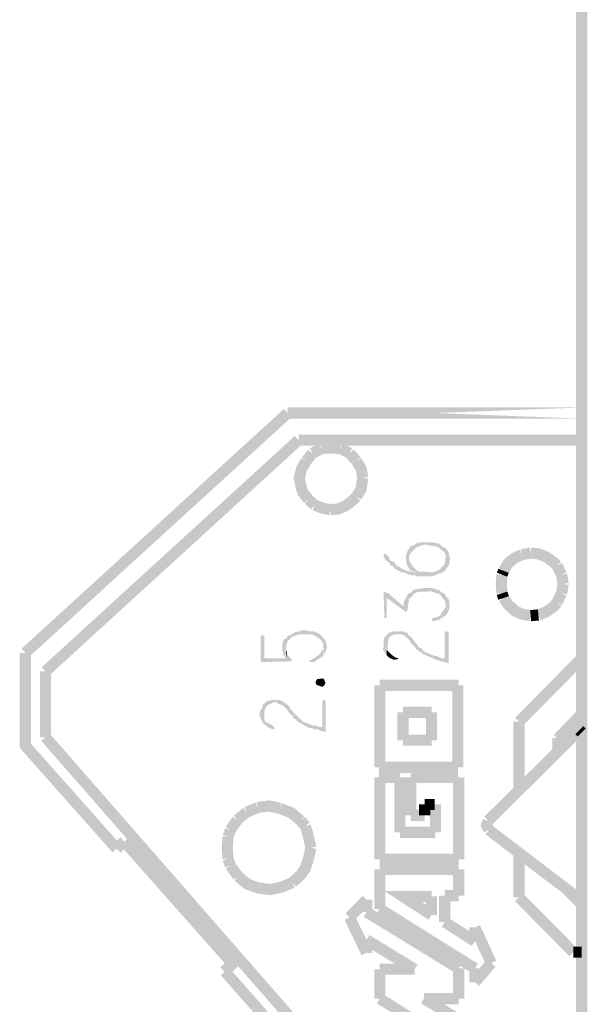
# Model space of a CAD drawing. Header units: inches. Extents: x -28.4 to 11.2, y 24.4 to 41.4.
# Tile 13 of 16: x -14.365 to -13.932, y 33.013 to 33.764. Entities that reach past the tile are written whole.
import ezdxf

# ---------------------------------------------------------------- set-up
doc = ezdxf.new("R2010")
doc.units = ezdxf.units.IN
doc.header["$LTSCALE"] = 1.87
doc.header["$MEASUREMENT"] = 0
doc.layers.get('0').update_dxf_attribs({"linetype": 'CONTINUOUS'})

msp = doc.modelspace()

# ---------------------------------------------------------------- hatches: boundary and pattern name
at = {"linetype": 'Continuous'}
for points in [[(-14.03623, 33.35201), (-14.03683, 33.35084), (-14.03683, 33.34964), (-14.0374, 33.3473), (-14.03917, 33.34552), (-14.03978, 33.35379), (-14.03978, 33.35556), (-14.04038, 33.3579), (-14.04272, 33.35908), (-14.04392, 33.36085), (-14.0451, 33.36145), (-14.04744, 33.36262), (-14.05042, 33.36262), (-14.05216, 33.36322), (-14.05513, 33.36383), (-14.05808, 33.36322), (-14.06102, 33.36205), (-14.06219, 33.36145), (-14.06457, 33.35908), (-14.06574, 33.3579), (-14.06691, 33.35673), (-14.06751, 33.35436), (-14.06751, 33.34552), (-14.06869, 33.3473), (-14.06929, 33.34847), (-14.06989, 33.35084), (-14.06989, 33.35556), (-14.06929, 33.35734), (-14.06869, 33.35908), (-14.06751, 33.36085), (-14.06691, 33.36205), (-14.06517, 33.36322), (-14.06397, 33.36322), (-14.06163, 33.365), (-14.06042, 33.365), (-14.05865, 33.36557), (-14.04981, 33.36557), (-14.04804, 33.365), (-14.04687, 33.365), (-14.04449, 33.3644), (-14.04332, 33.36322), (-14.04215, 33.36205), (-14.04038, 33.36145), (-14.038, 33.35908), (-14.0374, 33.3579), (-14.03683, 33.35436), (-14.03623, 33.35379), (-14.03623, 33.35201)], [(-14.03917, 33.34552), (-14.03978, 33.34432), (-14.04215, 33.34258), (-14.04687, 33.34081), (-14.04804, 33.3402), (-14.04981, 33.3396), (-14.06163, 33.3396), (-14.0628, 33.3402), (-14.06517, 33.3402), (-14.06691, 33.34081), (-14.06812, 33.34081), (-14.06989, 33.34198), (-14.07166, 33.34258), (-14.0734, 33.34258), (-14.07755, 33.34492), (-14.07872, 33.34552), (-14.0799, 33.3473), (-14.08167, 33.34787), (-14.08287, 33.35024), (-14.08522, 33.35141), (-14.08582, 33.35258), (-14.08699, 33.35496), (-14.08699, 33.35673), (-14.08582, 33.35673), (-14.08344, 33.35496), (-14.08287, 33.35379), (-14.08167, 33.35141), (-14.0799, 33.35084), (-14.07816, 33.34964), (-14.07755, 33.34787), (-14.07578, 33.3473), (-14.0734, 33.34552), (-14.07166, 33.34492), (-14.06929, 33.34375), (-14.06812, 33.34375), (-14.06691, 33.34315), (-14.06457, 33.34258), (-14.06163, 33.34258), (-14.06102, 33.34375), (-14.05985, 33.34315), (-14.05808, 33.34315), (-14.04921, 33.34258), (-14.04744, 33.34315), (-14.04392, 33.34492), (-14.04272, 33.34669), (-14.04095, 33.34787), (-14.04038, 33.34964), (-14.03978, 33.35379), (-14.03917, 33.34552)], [(-14.06102, 33.34375), (-14.06163, 33.34258), (-14.0628, 33.34315), (-14.06457, 33.34315), (-14.06691, 33.34432), (-14.06751, 33.34552), (-14.06751, 33.35201), (-14.06634, 33.34964), (-14.06457, 33.34669), (-14.06219, 33.34432), (-14.06102, 33.34375)], [(-14.03978, 33.31896), (-14.04038, 33.32133), (-14.04215, 33.32307), (-14.04332, 33.32484), (-14.04449, 33.32605), (-14.04687, 33.32662), (-14.05159, 33.32839), (-14.05393, 33.32782), (-14.05808, 33.32782), (-14.06219, 33.32722), (-14.06397, 33.32605), (-14.06574, 33.32367), (-14.06751, 33.3225), (-14.06751, 33.32133), (-14.06812, 33.31956), (-14.06869, 33.31424), (-14.06929, 33.31246), (-14.07106, 33.31307), (-14.08465, 33.32307), (-14.08465, 33.30775), (-14.08642, 33.30775), (-14.08699, 33.32662), (-14.08642, 33.32782), (-14.08344, 33.32662), (-14.07166, 33.31658), (-14.07166, 33.31956), (-14.07106, 33.32133), (-14.06989, 33.32307), (-14.06812, 33.32662), (-14.06574, 33.32722), (-14.06457, 33.32899), (-14.0628, 33.3296), (-14.06102, 33.33016), (-14.05808, 33.33016), (-14.05691, 33.33077), (-14.05453, 33.33077), (-14.05276, 33.33077), (-14.04804, 33.33016), (-14.04687, 33.3296), (-14.04449, 33.32899), (-14.04272, 33.32722), (-14.04095, 33.32662), (-14.03978, 33.32545), (-14.03978, 33.31896)], [(-14.03683, 33.31541), (-14.038, 33.31186), (-14.03978, 33.30952), (-14.04215, 33.30835), (-14.0451, 33.30597), (-14.04687, 33.30597), (-14.04804, 33.30537), (-14.04981, 33.30537), (-14.05042, 33.30714), (-14.04744, 33.30835), (-14.04627, 33.30835), (-14.04392, 33.30952), (-14.04272, 33.31186), (-14.04095, 33.31424), (-14.03978, 33.31601), (-14.03978, 33.32545), (-14.03917, 33.32367), (-14.0374, 33.3225), (-14.0374, 33.32133), (-14.03683, 33.32013), (-14.03683, 33.31541)], [(-14.13009, 33.2859), (-14.13066, 33.28412), (-14.13126, 33.28178), (-14.13243, 33.28001), (-14.13303, 33.28767), (-14.13363, 33.28944), (-14.1348, 33.29122), (-14.13658, 33.29239), (-14.14012, 33.29476), (-14.14247, 33.29533), (-14.15133, 33.29533), (-14.15428, 33.29416), (-14.15665, 33.29359), (-14.16077, 33.28944), (-14.16077, 33.28767), (-14.16137, 33.2859), (-14.16194, 33.27763), (-14.16371, 33.28001), (-14.16371, 33.28118), (-14.16432, 33.28295), (-14.16432, 33.28767), (-14.16371, 33.28944), (-14.16315, 33.29122), (-14.16077, 33.29239), (-14.16017, 33.29416), (-14.15783, 33.29476), (-14.15428, 33.29711), (-14.15073, 33.29771), (-14.14956, 33.29831), (-14.14601, 33.29831), (-14.14424, 33.29771), (-14.14069, 33.29771), (-14.13892, 33.29711), (-14.13775, 33.29654), (-14.1348, 33.29476), (-14.13303, 33.29239), (-14.13186, 33.29122), (-14.13126, 33.29005), (-14.13066, 33.28767), (-14.13009, 33.2859)], [(-14.0374, 33.27352), (-14.03917, 33.27352), (-14.04038, 33.27408), (-14.04687, 33.27586), (-14.05631, 33.28001), (-14.06163, 33.28355), (-14.06397, 33.2865), (-14.06574, 33.28827), (-14.06691, 33.29005), (-14.06812, 33.29182), (-14.07166, 33.29476), (-14.07401, 33.29533), (-14.07518, 33.29533), (-14.07816, 33.29533), (-14.0799, 33.29476), (-14.08167, 33.29416), (-14.08287, 33.29239), (-14.08344, 33.29122), (-14.08465, 33.2794), (-14.08642, 33.28178), (-14.08759, 33.28412), (-14.08699, 33.2859), (-14.08699, 33.29122), (-14.08582, 33.29359), (-14.08465, 33.29476), (-14.08287, 33.29654), (-14.0805, 33.29711), (-14.07933, 33.29771), (-14.07223, 33.29771), (-14.06989, 33.29654), (-14.06869, 33.29654), (-14.06812, 33.29476), (-14.06574, 33.29299), (-14.06397, 33.29061), (-14.06163, 33.28767), (-14.05985, 33.28533), (-14.05808, 33.28473), (-14.05691, 33.28295), (-14.05513, 33.28178), (-14.05216, 33.28058), (-14.04981, 33.2794), (-14.04744, 33.27884), (-14.04627, 33.27884), (-14.04449, 33.27763), (-14.04272, 33.27706), (-14.04038, 33.27706), (-14.04038, 33.29654), (-14.03978, 33.29771), (-14.0374, 33.29711), (-14.0374, 33.27352)], [(-14.15722, 33.27469), (-14.18085, 33.27408), (-14.18085, 33.29359), (-14.17964, 33.29476), (-14.1779, 33.29416), (-14.1779, 33.27706), (-14.16137, 33.27706), (-14.16077, 33.28178), (-14.16077, 33.28058), (-14.1596, 33.27884), (-14.15783, 33.27706), (-14.15722, 33.27586), (-14.15722, 33.27469)], [(-14.16077, 33.28178), (-14.16137, 33.27706), (-14.16137, 33.2859), (-14.16137, 33.28295), (-14.16077, 33.28178)], [(-14.13303, 33.27884), (-14.1348, 33.27763), (-14.13658, 33.27646), (-14.14012, 33.27408), (-14.1419, 33.27408), (-14.14424, 33.27469), (-14.14012, 33.27706), (-14.13658, 33.2794), (-14.13541, 33.28058), (-14.1348, 33.28178), (-14.13303, 33.28412), (-14.13303, 33.27884)], [(-14.07578, 33.27646), (-14.07933, 33.27586), (-14.0805, 33.27646), (-14.08287, 33.27763), (-14.08465, 33.2794), (-14.08465, 33.28355), (-14.0805, 33.2794), (-14.07816, 33.27763), (-14.07578, 33.27706), (-14.07578, 33.27646)], [(-14.13126, 33.25876), (-14.13186, 33.25699), (-14.13243, 33.25638), (-14.13363, 33.25521), (-14.13715, 33.25638), (-14.13835, 33.25699), (-14.13892, 33.25876), (-14.13775, 33.2611), (-14.13363, 33.2617), (-14.13243, 33.2611), (-14.13186, 33.25933), (-14.13126, 33.25876)], [(-14.13126, 33.22098), (-14.13243, 33.22098), (-14.13363, 33.22158), (-14.13541, 33.22158), (-14.13658, 33.22276), (-14.13952, 33.22276), (-14.14247, 33.22393), (-14.14364, 33.22393), (-14.14541, 33.22453), (-14.14896, 33.22687), (-14.15251, 33.22864), (-14.15428, 33.23042), (-14.15605, 33.23159), (-14.15665, 33.23336), (-14.15783, 33.23397), (-14.1596, 33.23634), (-14.16077, 33.23808), (-14.16371, 33.24106), (-14.16489, 33.24163), (-14.16726, 33.24223), (-14.16843, 33.2434), (-14.17141, 33.2434), (-14.17258, 33.24223), (-14.17492, 33.24163), (-14.17613, 33.24046), (-14.1773, 33.23868), (-14.1779, 33.23691), (-14.17847, 33.22687), (-14.17964, 33.22864), (-14.18085, 33.23159), (-14.18142, 33.23336), (-14.18142, 33.23634), (-14.18085, 33.23751), (-14.17964, 33.23929), (-14.17907, 33.24163), (-14.17553, 33.24461), (-14.17436, 33.24461), (-14.17258, 33.24517), (-14.16609, 33.24517), (-14.16371, 33.244), (-14.16137, 33.24223), (-14.1596, 33.24106), (-14.15783, 33.23808), (-14.15605, 33.23634), (-14.15488, 33.23457), (-14.15311, 33.23336), (-14.15133, 33.23102), (-14.15016, 33.23042), (-14.14839, 33.22864), (-14.14541, 33.22747), (-14.14069, 33.2257), (-14.13835, 33.2257), (-14.13598, 33.22453), (-14.13363, 33.22453), (-14.13363, 33.24461), (-14.13243, 33.24517), (-14.13126, 33.24461), (-14.13126, 33.22098)], [(-14.17021, 33.22336), (-14.17141, 33.22276), (-14.17258, 33.22336), (-14.17553, 33.22453), (-14.1773, 33.2263), (-14.17847, 33.22687), (-14.17847, 33.23397), (-14.1779, 33.23279), (-14.1779, 33.23102), (-14.1773, 33.22864), (-14.17492, 33.22747), (-14.17141, 33.2257), (-14.17021, 33.22393), (-14.17021, 33.22336)]]:
    msp.add_hatch(color=256, dxfattribs=at).paths.add_polyline_path(points)

# ---------------------------------------------------------------- linework, layer by layer
at = {"const_width": 0.0085}
for points in [[(-13.93591, 34.74492), (-13.93591, 31.99866)], [(-14.16017, 33.46414), (-14.36026, 33.28118)], [(-13.93591, 33.46414), (-14.16017, 33.46414), (-13.93591, 33.46414), (-13.93591, 33.46414)], [(-14.1519, 33.4435), (-14.3449, 33.26702)], [(-13.93591, 33.4435), (-14.1519, 33.4435)], [(-14.1342, 33.43701), (-14.1413, 33.43346)], [(-14.12005, 33.43701), (-14.12714, 33.43757), (-14.1342, 33.43701)], [(-14.11295, 33.43346), (-14.12005, 33.43701)], [(-14.14601, 33.42757), (-14.14956, 33.42165), (-14.15133, 33.41459), (-14.14956, 33.40632), (-14.14839, 33.40334), (-14.14424, 33.39806)], [(-14.1413, 33.43346), (-14.14601, 33.42757)], [(-14.10767, 33.42757), (-14.11295, 33.43346)], [(-14.10292, 33.41459), (-14.10412, 33.42165), (-14.10767, 33.42757)], [(-14.10767, 33.4004), (-14.10412, 33.40632), (-14.10292, 33.41459), (-14.10292, 33.41459)], [(-14.14424, 33.39806), (-14.13952, 33.39391)], [(-14.12771, 33.39036), (-14.12182, 33.39096), (-14.1159, 33.39334), (-14.11061, 33.39745), (-14.10767, 33.4004)], [(-14.13952, 33.39391), (-14.13363, 33.39157), (-14.12771, 33.39036)], [(-13.98135, 33.35613), (-13.98667, 33.35379), (-13.99196, 33.34964), (-13.99551, 33.34375)], [(-13.97486, 33.35734), (-13.98135, 33.35613)], [(-13.95479, 33.34787), (-13.95716, 33.35024), (-13.96305, 33.35436), (-13.96894, 33.35673), (-13.97486, 33.35734)], [(-13.95124, 33.34081), (-13.95479, 33.34787)], [(-13.99668, 33.34081), (-13.99728, 33.33371), (-13.99668, 33.32662)], [(-13.99551, 33.34375), (-13.99668, 33.34081)], [(-13.95007, 33.33371), (-13.95124, 33.34081)], [(-13.95124, 33.32662), (-13.95007, 33.33371), (-13.95007, 33.33371)], [(-13.99668, 33.32662), (-13.99551, 33.32307)], [(-13.99551, 33.32307), (-13.99196, 33.31778), (-13.98667, 33.31307), (-13.98135, 33.31069), (-13.97486, 33.30952)], [(-13.95479, 33.31956), (-13.95124, 33.32662)], [(-13.96894, 33.31009), (-13.96305, 33.31246), (-13.95716, 33.31658), (-13.95479, 33.31956)], [(-13.97486, 33.30952), (-13.96894, 33.31009)], [(-14.29063, 33.13184), (-14.36026, 33.21034), (-14.36026, 33.28118)], [(-13.93591, 33.27706), (-13.9837, 33.22864)], [(-14.3449, 33.26702), (-14.3449, 33.21683)], [(-14.08993, 33.19385), (-14.08993, 33.25638)], [(-14.08993, 33.25638), (-14.02974, 33.25638)], [(-14.03034, 33.19385), (-14.03034, 33.25638)], [(-14.07223, 33.21449), (-14.07223, 33.23574)], [(-14.05042, 33.23574), (-14.07223, 33.23574)], [(-14.05042, 33.23574), (-14.05042, 33.21449)], [(-13.93591, 33.23457), (-13.95418, 33.21566)], [(-13.9837, 33.22864), (-13.9837, 33.17611)], [(-14.3449, 33.21683), (-14.05925, 32.88989)], [(-13.93769, 33.22215), (-14.00732, 33.15309)], [(-13.93769, 33.22215), (-13.93591, 33.22038)], [(-14.07223, 33.21449), (-14.05042, 33.21449)], [(-13.95418, 33.21626), (-13.95418, 33.20683)], [(-14.03034, 33.19385), (-14.09054, 33.19385)], [(-14.07461, 33.18615), (-14.09054, 33.18615)], [(-14.08993, 33.12361), (-14.08993, 33.18615)], [(-14.07461, 33.18615), (-14.07461, 33.14426)], [(-14.06634, 33.18615), (-14.06634, 33.15724)], [(-14.03034, 33.18615), (-14.06634, 33.18615)], [(-14.02974, 33.12361), (-14.02974, 33.18615)], [(-14.16609, 33.16256), (-14.17436, 33.16433), (-14.18319, 33.16313)], [(-14.0557, 33.15724), (-14.0557, 33.1655)], [(-14.04804, 33.1655), (-14.0557, 33.1655)], [(-14.04744, 33.14426), (-14.04744, 33.1655)], [(-14.19145, 33.15962), (-14.19855, 33.15369)], [(-14.18319, 33.16313), (-14.19145, 33.15962)], [(-14.15016, 33.15309), (-14.15722, 33.15901), (-14.16609, 33.16256)], [(-14.06634, 33.15724), (-14.0557, 33.15724)], [(-14.19855, 33.15369), (-14.20387, 33.14603)], [(-14.14662, 33.14897), (-14.15016, 33.15309)], [(-14.14424, 33.14071), (-14.14662, 33.14897)], [(-14.00732, 33.15309), (-14.00849, 33.14958), (-14.00672, 33.14603)], [(-14.20387, 33.14603), (-14.20564, 33.14071)], [(-14.04744, 33.14426), (-14.07461, 33.14426)], [(-14.00672, 33.14603), (-13.93769, 33.0935)], [(-14.29063, 33.13184), (-14.28471, 33.13716)], [(-14.20859, 33.03802), (-14.20209, 33.04391), (-14.28471, 33.13716)], [(-14.20564, 33.14071), (-14.20621, 33.13244), (-14.20564, 33.12418)], [(-14.14247, 33.13244), (-14.14424, 33.14071)], [(-14.14424, 33.12418), (-14.14247, 33.13244)], [(-14.14247, 33.13244), (-14.14247, 33.13244)], [(-13.9837, 33.12833), (-13.9837, 33.09467)], [(-14.20564, 33.12418), (-14.20387, 33.11886)], [(-14.20387, 33.11886), (-14.19794, 33.1106)], [(-14.15665, 33.10588), (-14.14956, 33.11237), (-14.14662, 33.11712), (-14.14424, 33.12418)], [(-14.02974, 33.12361), (-14.08993, 33.12361)], [(-14.08993, 33.08583), (-14.08993, 33.11592)], [(-14.02974, 33.11592), (-14.08993, 33.11592)], [(-14.02974, 33.09587), (-14.02974, 33.11592)], [(-14.19794, 33.1106), (-14.19088, 33.10471), (-14.18262, 33.10176), (-14.17375, 33.10059), (-14.16489, 33.10236), (-14.15665, 33.10588)], [(-13.93591, 33.08935), (-13.94652, 33.09999)], [(-13.93591, 33.09761), (-13.93769, 33.0935)], [(-14.09997, 33.09289), (-14.11295, 33.07934)], [(-14.09997, 33.08346), (-14.09997, 33.09289)], [(-14.05042, 33.08112), (-14.07223, 33.09527), (-14.05042, 33.09527)], [(-14.05042, 33.08112), (-14.05042, 33.09527)], [(-14.04038, 33.0758), (-14.04038, 33.09587)], [(-14.02974, 33.09587), (-14.04038, 33.09587)], [(-13.9837, 33.09467), (-13.9424, 33.05277)], [(-14.02974, 33.04036), (-14.09997, 33.08346)], [(-14.01736, 33.04036), (-14.08993, 33.08583)], [(-14.11295, 33.07934), (-14.09997, 33.05217)], [(-14.01736, 33.06104), (-14.04038, 33.0758)], [(-14.01736, 33.06104), (-14.01736, 33.07165)], [(-14.00494, 33.04451), (-14.01736, 33.07165)], [(-14.09997, 33.05217), (-14.09997, 33.06221)], [(-14.0634, 33.03979), (-14.09997, 33.06221)], [(-13.93591, 33.05277), (-13.9424, 33.05277)], [(-14.00494, 33.04451), (-14.01736, 33.02975)], [(-14.20798, 33.03802), (-14.0628, 32.87336)], [(-14.08993, 33.03979), (-14.0634, 33.03979)], [(-14.08993, 33.01737), (-14.08993, 33.03979)], [(-14.02974, 33.01737), (-14.02974, 33.04036)], [(-14.01736, 33.02975), (-14.01736, 33.04036)], [(-14.06457, 33.00141), (-14.08993, 33.01737)], [(-14.05631, 33.01737), (-14.02974, 33.01737)], [(-14.02974, 33.00141), (-14.05631, 33.01737)]]:
    msp.add_lwpolyline(points, dxfattribs=at)

doc.saveas('drawing.dxf')
